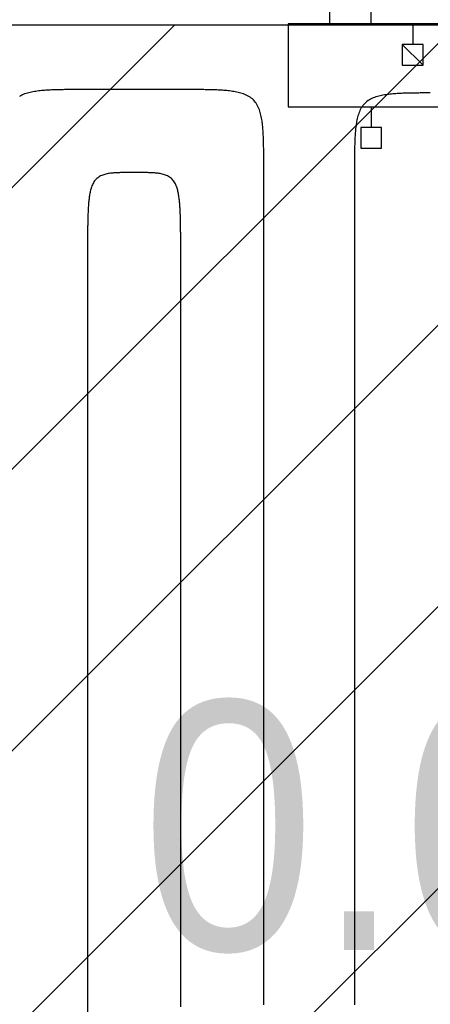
# Model space of a CAD drawing. Extents: x 997 to 109698, y 921 to 94021.
# Tile 168 of 256: x 15451 to 15946, y 19456 to 20642. Entities that reach past the tile are written whole.
import ezdxf

# ---------------------------------------------------------------- set-up
doc = ezdxf.new("R2010")
doc.units = 0
doc.header["$MEASUREMENT"] = 0
for name, color, linetype in [('12', 7, 'CONTINUOUS'), ('16', 7, 'CONTINUOUS'), ('28', 7, 'CONTINUOUS'), ('40', 7, 'CONTINUOUS'), ('43', 7, 'CONTINUOUS')]:
    doc.layers.add(name, color=color, linetype=linetype)
doc.styles.get("Standard").update_dxf_attribs({"font": 'Arial.ttf', "height": 0.2})

msp = doc.modelspace()

# ---------------------------------------------------------------- linework, layer by layer
at = {"layer": '12', "color": 5}
for points in [[(15874.39386, 20637.278341), (15874.393861, 20654.495072)], [(15533.023861, 20558.018341), (15531.292712, 20558.018402), (15529.561563, 20558.018456), (15527.830413, 20558.018314), (15526.099263, 20558.017785), (15524.368114, 20558.016678), (15522.636965, 20558.014802), (15520.905819, 20558.011967), (15519.174675, 20558.007983), (15517.443534, 20558.002658), (15515.712397, 20557.995802), (15513.981264, 20557.987225), (15512.250136, 20557.976736), (15510.519014, 20557.964144), (15508.787897, 20557.949259), (15507.056788, 20557.931874), (15505.325701, 20557.911585), (15503.594655, 20557.887844), (15501.863673, 20557.860104), (15500.132777, 20557.827816), (15498.401989, 20557.790429), (15496.671329, 20557.747397), (15494.94082, 20557.698169), (15493.210483, 20557.642197), (15491.48034, 20557.578932), (15489.750413, 20557.507825), (15488.020723, 20557.428327), (15486.291318, 20557.339777), (15484.562392, 20557.240853), (15482.834199, 20557.129987), (15481.106988, 20557.005612), (15479.381011, 20556.866159), (15477.656519, 20556.710061), (15475.933764, 20556.53575), (15474.212996, 20556.341658), (15472.494468, 20556.126219), (15470.778446, 20555.887831), (15469.065762, 20555.62373), (15467.357949, 20555.329699), (15465.656587, 20555.001431), (15463.963254, 20554.634619), (15462.27953, 20554.224954), (15460.606993, 20553.768129), (15458.947221, 20553.259838), (15457.30253, 20552.695566), (15455.679137, 20552.069714), (15454.084542, 20551.376326), (15452.526247, 20550.609442), (15451.011752, 20549.763105)], [(15645.183861, 20558.018341), (15644.105399, 20558.018341), (15643.026937, 20558.018341), (15641.948476, 20558.018341), (15640.870014, 20558.018341), (15639.791553, 20558.018341), (15638.713091, 20558.018341), (15637.63463, 20558.018341), (15636.556168, 20558.018341), (15635.477707, 20558.018341), (15634.399245, 20558.018341), (15633.320784, 20558.018341), (15632.242322, 20558.018341), (15631.163861, 20558.018341), (15630.085399, 20558.018341), (15629.006938, 20558.018341), (15627.928476, 20558.018341), (15626.850014, 20558.018341), (15625.771553, 20558.018341), (15624.693091, 20558.018341), (15623.61463, 20558.018341), (15622.536168, 20558.018341), (15621.457707, 20558.018341), (15620.379245, 20558.018341), (15619.300784, 20558.018341), (15618.222322, 20558.018341), (15617.143861, 20558.018341), (15616.065399, 20558.018341), (15614.986937, 20558.018341), (15613.908476, 20558.018341), (15612.830014, 20558.018341), (15611.751553, 20558.018341), (15610.673091, 20558.018341), (15609.59463, 20558.018341), (15608.516168, 20558.018341), (15607.437707, 20558.018341), (15606.359245, 20558.018341), (15605.280784, 20558.018341), (15604.202322, 20558.018341), (15603.12386, 20558.018341), (15602.045399, 20558.018341), (15600.966937, 20558.018341), (15599.888476, 20558.018341), (15598.810014, 20558.018341), (15597.731553, 20558.018341), (15596.653091, 20558.018341), (15595.57463, 20558.018341), (15594.496168, 20558.018341), (15593.417707, 20558.018341), (15592.339245, 20558.018341), (15591.260784, 20558.018341), (15590.182322, 20558.018341), (15589.103861, 20558.018341), (15588.025399, 20558.018341), (15586.946938, 20558.018341), (15585.868476, 20558.018341), (15584.790014, 20558.018341), (15583.711553, 20558.018341), (15582.633091, 20558.018341), (15581.55463, 20558.018341), (15580.476168, 20558.018341), (15579.397707, 20558.018341), (15578.319245, 20558.018341), (15577.240784, 20558.018341), (15576.162322, 20558.018341), (15575.083861, 20558.018341), (15574.005399, 20558.018341), (15572.926937, 20558.018341), (15571.848476, 20558.018341), (15570.770014, 20558.018341), (15569.691553, 20558.018341), (15568.613091, 20558.018341), (15567.53463, 20558.018341), (15566.456168, 20558.018341), (15565.377707, 20558.018341), (15564.299245, 20558.018341), (15563.220784, 20558.018341), (15562.142322, 20558.018341), (15561.063861, 20558.018341), (15559.985399, 20558.018341), (15558.906937, 20558.018341), (15557.828476, 20558.018341), (15556.750014, 20558.018341), (15555.671553, 20558.018341), (15554.593091, 20558.018341), (15553.51463, 20558.018341), (15552.436168, 20558.018341), (15551.357707, 20558.018341), (15550.279245, 20558.018341), (15549.200783, 20558.018341), (15548.122322, 20558.018341), (15547.043861, 20558.018341), (15545.965399, 20558.018341), (15544.886937, 20558.018341), (15543.808476, 20558.018341), (15542.730014, 20558.018341), (15541.651553, 20558.018341), (15540.573091, 20558.018341), (15539.49463, 20558.018341), (15538.416168, 20558.018341), (15537.337707, 20558.018341), (15536.259245, 20558.018341), (15535.180784, 20558.018341), (15534.102322, 20558.018341), (15533.023861, 20558.018341)], [(15745.183861, 20458.018341), (15745.183921, 20459.749489), (15745.183976, 20461.480639), (15745.183833, 20463.211788), (15745.183304, 20464.942939), (15745.182197, 20466.674088), (15745.180321, 20468.405236), (15745.177486, 20470.136383), (15745.173502, 20471.867526), (15745.168177, 20473.598667), (15745.161322, 20475.329804), (15745.152745, 20477.060937), (15745.142255, 20478.792065), (15745.129663, 20480.523188), (15745.114778, 20482.254304), (15745.097393, 20483.985413), (15745.077104, 20485.716501), (15745.053363, 20487.447547), (15745.025623, 20489.178528), (15744.993335, 20490.909425), (15744.955949, 20492.640213), (15744.912916, 20494.370873), (15744.863688, 20496.101382), (15744.807716, 20497.831719), (15744.744451, 20499.561861), (15744.673344, 20501.291789), (15744.593846, 20503.021478), (15744.505297, 20504.750884), (15744.406373, 20506.479809), (15744.295507, 20508.208003), (15744.171131, 20509.935214), (15744.031678, 20511.661191), (15743.87558, 20513.385683), (15743.701269, 20515.108438), (15743.507178, 20516.829205), (15743.291739, 20518.547733), (15743.053351, 20520.263755), (15742.789249, 20521.97644), (15742.495219, 20523.684253), (15742.166951, 20525.385614), (15741.800138, 20527.078947), (15741.390473, 20528.762671), (15740.933649, 20530.435209), (15740.425357, 20532.094981), (15739.861085, 20533.739671), (15739.235234, 20535.363065), (15738.541845, 20536.95766), (15737.774961, 20538.515955), (15736.928624, 20540.030449), (15735.996877, 20541.493641), (15734.974736, 20542.898171), (15733.864584, 20544.237769), (15732.672177, 20545.506657), (15731.403288, 20546.699064), (15730.063691, 20547.809216), (15728.65916, 20548.831358), (15727.195969, 20549.763105), (15725.681475, 20550.609441), (15724.123179, 20551.376325), (15722.528584, 20552.069714), (15720.905191, 20552.695566), (15719.260501, 20553.259838), (15717.600729, 20553.76813), (15715.928191, 20554.224954), (15714.244467, 20554.634619), (15712.551134, 20555.001431), (15710.849772, 20555.329699), (15709.141959, 20555.62373), (15707.429275, 20555.887831), (15705.713253, 20556.126219), (15703.994725, 20556.341658), (15702.273958, 20556.53575), (15700.551202, 20556.710061), (15698.826711, 20556.866159), (15697.100734, 20557.005612), (15695.373522, 20557.129987), (15693.645329, 20557.240854), (15691.916403, 20557.339777), (15690.186998, 20557.428327), (15688.457308, 20557.507825), (15686.727381, 20557.578932), (15684.997238, 20557.642197), (15683.266901, 20557.698169), (15681.536392, 20557.747397), (15679.805733, 20557.790429), (15678.074944, 20557.827816), (15676.344048, 20557.860104), (15674.613066, 20557.887844), (15672.882021, 20557.911585), (15671.150933, 20557.931874), (15669.419824, 20557.949259), (15667.688707, 20557.964144), (15665.957585, 20557.976736), (15664.226457, 20557.987225), (15662.495324, 20557.995802), (15660.764187, 20558.002658), (15659.033046, 20558.007983), (15657.301902, 20558.011967), (15655.570756, 20558.014802), (15653.839608, 20558.016678), (15652.108458, 20558.017785), (15650.377308, 20558.018314), (15648.646158, 20558.018456), (15646.915009, 20558.018402), (15645.183861, 20558.018341)], [(15945.628113, 20553.936677), (15943.896965, 20553.934802), (15942.165819, 20553.931967), (15940.434675, 20553.927983), (15938.703534, 20553.922658), (15936.972397, 20553.915802), (15935.241264, 20553.907225), (15933.510136, 20553.896736), (15931.779014, 20553.884144), (15930.047897, 20553.869258), (15928.316788, 20553.851874), (15926.5857, 20553.831584), (15924.854655, 20553.807844), (15923.123673, 20553.780104), (15921.392777, 20553.747815), (15919.661989, 20553.710429), (15917.931329, 20553.667396), (15916.20082, 20553.618169), (15914.470483, 20553.562196), (15912.74034, 20553.498931), (15911.010413, 20553.427824), (15909.280724, 20553.348327), (15907.551318, 20553.259777), (15905.822392, 20553.160853), (15904.094199, 20553.049987), (15902.366988, 20552.925612), (15900.641011, 20552.786159), (15898.916519, 20552.63006), (15897.193764, 20552.45575), (15895.472996, 20552.261659), (15893.754468, 20552.046219), (15892.038446, 20551.807831), (15890.325762, 20551.54373), (15888.617949, 20551.249699), (15886.916587, 20550.921431), (15885.223255, 20550.554619), (15883.53953, 20550.144954), (15881.866993, 20549.68813), (15880.207221, 20549.179838), (15878.56253, 20548.615566), (15876.939137, 20547.989714), (15875.344542, 20547.296325), (15873.786247, 20546.529442), (15872.271752, 20545.683105), (15870.808561, 20544.751358), (15869.40403, 20543.729216), (15868.064433, 20542.619064), (15866.795544, 20541.426657), (15865.603137, 20540.157769), (15864.492985, 20538.818171), (15863.470844, 20537.413641), (15862.539097, 20535.950449), (15861.69276, 20534.435955), (15860.925876, 20532.87766), (15860.232487, 20531.283065), (15859.606636, 20529.659671), (15859.042364, 20528.014981), (15858.534072, 20526.355209), (15858.077248, 20524.682672), (15857.667583, 20522.998947), (15857.30077, 20521.305615), (15856.972502, 20519.604253), (15856.678472, 20517.89644), (15856.41437, 20516.183756), (15856.175983, 20514.467734), (15855.960543, 20512.749205), (15855.766452, 20511.028438), (15855.592141, 20509.305683), (15855.436043, 20507.581191), (15855.29659, 20505.855214), (15855.172214, 20504.128003), (15855.061348, 20502.399809), (15854.962425, 20500.670884), (15854.873875, 20498.941478), (15854.794377, 20497.211789), (15854.72327, 20495.481861), (15854.660005, 20493.751719), (15854.604033, 20492.021382), (15854.554805, 20490.290873), (15854.511772, 20488.560213), (15854.474386, 20486.829425), (15854.442098, 20485.098529), (15854.414358, 20483.367547), (15854.390617, 20481.636501), (15854.370328, 20479.905413), (15854.352943, 20478.174305), (15854.338058, 20476.443188), (15854.325466, 20474.712066), (15854.314977, 20472.980937), (15854.306399, 20471.249805), (15854.299544, 20469.518667), (15854.294219, 20467.787526), (15854.290235, 20466.056383), (15854.2874, 20464.325236), (15854.285524, 20462.594088), (15854.284417, 20460.862939), (15854.283888, 20459.131789), (15854.283745, 20457.400639), (15854.2838, 20455.669489), (15854.283861, 20453.938341)], [(15745.18386, 19454.97661), (15745.183861, 19464.714879), (15745.18386, 19474.453149), (15745.183861, 19484.191418), (15745.183861, 19493.929687), (15745.183861, 19503.667956), (15745.183861, 19513.406226), (15745.183861, 19523.144495), (15745.183861, 19532.882764), (15745.183861, 19542.621033), (15745.183861, 19552.359302), (15745.183861, 19562.097572), (15745.183861, 19571.835841), (15745.183861, 19581.57411), (15745.18386, 19591.312379), (15745.183861, 19601.050649), (15745.183861, 19610.788918), (15745.18386, 19620.527187), (15745.183861, 19630.265456), (15745.18386, 19640.003725), (15745.183861, 19649.741995), (15745.183861, 19659.480264), (15745.183861, 19669.218533), (15745.183861, 19678.956802), (15745.183861, 19688.695072), (15745.183861, 19698.433341), (15745.183861, 19708.17161), (15745.18386, 19717.909879), (15745.183861, 19727.648149), (15745.183861, 19737.386418), (15745.183861, 19747.124687), (15745.183861, 19756.862957), (15745.183861, 19766.601226), (15745.18386, 19776.339495), (15745.183861, 19786.077764), (15745.183861, 19795.816034), (15745.18386, 19805.554303), (15745.183861, 19815.292572), (15745.183861, 19825.030841), (15745.183861, 19834.769111), (15745.183861, 19844.50738), (15745.18386, 19854.245649), (15745.183861, 19863.983918), (15745.183861, 19873.722187), (15745.183861, 19883.460457), (15745.18386, 19893.198725), (15745.183861, 19902.936995), (15745.183861, 19912.675264), (15745.183861, 19922.413533), (15745.183861, 19932.151802), (15745.18386, 19941.890072), (15745.183861, 19951.628341), (15745.183861, 19961.36661), (15745.18386, 19971.104879), (15745.183861, 19980.843149), (15745.18386, 19990.581418), (15745.183861, 20000.319687), (15745.183861, 20010.057956), (15745.183861, 20019.796226), (15745.183861, 20029.534495), (15745.183861, 20039.272764), (15745.183861, 20049.011033), (15745.183861, 20058.749302), (15745.183861, 20068.487572), (15745.183861, 20078.225841), (15745.183861, 20087.96411), (15745.183861, 20097.702379), (15745.183861, 20107.440649), (15745.183861, 20117.178918), (15745.183861, 20126.917187), (15745.183861, 20136.655457), (15745.183861, 20146.393726), (15745.183861, 20156.131995), (15745.183861, 20165.870264), (15745.183861, 20175.608533), (15745.183861, 20185.346802), (15745.18386, 20195.085072), (15745.183861, 20204.823341), (15745.183861, 20214.56161), (15745.183861, 20224.299879), (15745.183861, 20234.038149), (15745.183861, 20243.776418), (15745.183861, 20253.514687), (15745.183861, 20263.252956), (15745.18386, 20272.991226), (15745.18386, 20282.729495), (15745.183861, 20292.467764), (15745.183861, 20302.206034), (15745.18386, 20311.944303), (15745.18386, 20321.682572), (15745.18386, 20331.420841), (15745.18386, 20341.15911), (15745.18386, 20350.89738), (15745.18386, 20360.635649), (15745.18386, 20370.373918), (15745.18386, 20380.112187), (15745.183861, 20389.850456), (15745.18386, 20399.588726), (15745.18386, 20409.326995), (15745.18386, 20419.065264), (15745.183861, 20428.803533), (15745.183861, 20438.541802), (15745.183861, 20448.280072), (15745.183861, 20458.018341)], [(15854.283861, 20453.938341), (15854.28386, 20444.239302), (15854.28386, 20434.540264), (15854.283861, 20424.841226), (15854.283861, 20415.142187), (15854.28386, 20405.443149), (15854.283861, 20395.744111), (15854.283861, 20386.045072), (15854.28386, 20376.346033), (15854.283861, 20366.646995), (15854.283861, 20356.947956), (15854.283861, 20347.248918), (15854.28386, 20337.54988), (15854.283861, 20327.850841), (15854.28386, 20318.151802), (15854.283861, 20308.452764), (15854.283861, 20298.753726), (15854.283861, 20289.054688), (15854.283861, 20279.355649), (15854.283861, 20269.656611), (15854.283861, 20259.957572), (15854.283861, 20250.258533), (15854.283861, 20240.559495), (15854.283861, 20230.860457), (15854.283861, 20221.161418), (15854.28386, 20211.46238), (15854.283861, 20201.763341), (15854.283861, 20192.064303), (15854.283861, 20182.365264), (15854.283861, 20172.666226), (15854.28386, 20162.967187), (15854.283861, 20153.268149), (15854.283861, 20143.56911), (15854.283861, 20133.870072), (15854.283861, 20124.171033), (15854.283861, 20114.471995), (15854.283861, 20104.772956), (15854.283861, 20095.073918), (15854.28386, 20085.374879), (15854.283861, 20075.675841), (15854.28386, 20065.976803), (15854.283861, 20056.277764), (15854.283861, 20046.578726), (15854.28386, 20036.879687), (15854.283861, 20027.180649), (15854.283861, 20017.48161), (15854.283861, 20007.782572), (15854.283861, 19998.083533), (15854.283861, 19988.384495), (15854.283861, 19978.685456), (15854.283861, 19968.986418), (15854.283861, 19959.28738), (15854.28386, 19949.588341), (15854.283861, 19939.889302), (15854.28386, 19930.190264), (15854.283861, 19920.491226), (15854.28386, 19910.792187), (15854.283861, 19901.093149), (15854.283861, 19891.39411), (15854.28386, 19881.695072), (15854.28386, 19871.996033), (15854.283861, 19862.296995), (15854.283861, 19852.597957), (15854.283861, 19842.898918), (15854.283861, 19833.19988), (15854.28386, 19823.500841), (15854.283861, 19813.801803), (15854.283861, 19804.102764), (15854.28386, 19794.403726), (15854.283861, 19784.704687), (15854.283861, 19775.005649), (15854.283861, 19765.306611), (15854.283861, 19755.607572), (15854.283861, 19745.908534), (15854.283861, 19736.209495), (15854.283861, 19726.510457), (15854.283861, 19716.811418), (15854.283861, 19707.11238), (15854.283861, 19697.413341), (15854.283861, 19687.714303), (15854.283861, 19678.015264), (15854.283861, 19668.316226), (15854.283861, 19658.617187), (15854.283861, 19648.918149), (15854.283861, 19639.21911), (15854.283861, 19629.520072), (15854.283861, 19619.821033), (15854.283861, 19610.121995), (15854.28386, 19600.422956), (15854.28386, 19590.723918), (15854.28386, 19581.02488), (15854.28386, 19571.325841), (15854.28386, 19561.626802), (15854.28386, 19551.927764), (15854.283861, 19542.228726), (15854.28386, 19532.529687), (15854.283861, 19522.830648), (15854.283861, 19513.13161), (15854.283861, 19503.432572), (15854.283861, 19493.733534), (15854.283861, 19484.034495), (15854.283861, 19474.335456), (15854.283861, 19464.636418), (15854.28386, 19454.937379)]]:
    msp.add_lwpolyline(points, dxfattribs=at)
at = {"layer": '12', "color": 6}
for points in [[(15589.10386, 20458.018341), (15587.744373, 20458.018442), (15586.384898, 20458.018394), (15585.025432, 20458.017668), (15583.665972, 20458.015736), (15582.306514, 20458.012069), (15580.947053, 20458.006139), (15579.587587, 20457.997418), (15578.228111, 20457.985378), (15576.868623, 20457.96949), (15575.509118, 20457.949226), (15574.149602, 20457.923993), (15572.790163, 20457.892617), (15571.430932, 20457.853623), (15570.072042, 20457.805528), (15568.713624, 20457.746852), (15567.35581, 20457.676115), (15565.998732, 20457.591835), (15564.642522, 20457.492531), (15563.287317, 20457.376708), (15561.933595, 20457.241903), (15560.582363, 20457.084156), (15559.23467, 20456.899384), (15557.891567, 20456.683498), (15556.554105, 20456.432413), (15555.223334, 20456.142042), (15553.900436, 20455.808237), (15552.589244, 20455.425615), (15551.296062, 20454.987639), (15550.027292, 20454.487726), (15548.789332, 20453.919295), (15547.588582, 20453.275764), (15546.431443, 20452.551915), (15545.32432, 20451.749809), (15544.273616, 20450.873923), (15543.285738, 20449.928742), (15542.367091, 20448.918745), (15541.523367, 20447.84861), (15540.753429, 20446.724882), (15540.052346, 20445.555151), (15539.415146, 20444.347014), (15538.836854, 20443.10807), (15538.312498, 20441.845916), (15537.837269, 20440.567288), (15537.40711, 20439.274982), (15537.018176, 20437.970668), (15536.666623, 20436.656019), (15536.348607, 20435.332706), (15536.060283, 20434.002401), (15535.797808, 20432.666773), (15535.557474, 20431.327421), (15535.337051, 20429.985128), (15535.135212, 20428.64018), (15534.950641, 20427.29286), (15534.782023, 20425.943447), (15534.628043, 20424.592222), (15534.487387, 20423.239465), (15534.35874, 20421.885458), (15534.240785, 20420.530481), (15534.132212, 20419.174813), (15534.031999, 20417.818652), (15533.939648, 20416.46205), (15533.854714, 20415.105042), (15533.776755, 20413.747665), (15533.705326, 20412.389954), (15533.639985, 20411.031944), (15533.580287, 20409.673671), (15533.525789, 20408.315172), (15533.476046, 20406.956481), (15533.430617, 20405.597635), (15533.389056, 20404.23867), (15533.350922, 20402.87962), (15533.315868, 20401.520512), (15533.283729, 20400.161351), (15533.254356, 20398.802141), (15533.227601, 20397.442886), (15533.203317, 20396.08359), (15533.181355, 20394.724256), (15533.161568, 20393.364889), (15533.143808, 20392.005492), (15533.127928, 20390.64607), (15533.113779, 20389.286626), (15533.101214, 20387.927164), (15533.090085, 20386.567688), (15533.080243, 20385.208203), (15533.071542, 20383.848711), (15533.063834, 20382.489216), (15533.057004, 20381.129722), (15533.050994, 20379.770229), (15533.045753, 20378.410736), (15533.041228, 20377.051243), (15533.037366, 20375.69175), (15533.034116, 20374.332258), (15533.031427, 20372.972765), (15533.029244, 20371.613273), (15533.027517, 20370.253781), (15533.026194, 20368.894288), (15533.025221, 20367.534796), (15533.024547, 20366.175303), (15533.02412, 20364.815811), (15533.023887, 20363.456317), (15533.023797, 20362.096824), (15533.023798, 20360.73733), (15533.023836, 20359.377836), (15533.023861, 20358.018341)], [(15645.183861, 20358.018341), (15645.183885, 20359.377836), (15645.183923, 20360.73733), (15645.183924, 20362.096824), (15645.183834, 20363.456318), (15645.183601, 20364.81581), (15645.183174, 20366.175304), (15645.1825, 20367.534796), (15645.181527, 20368.894288), (15645.180204, 20370.253781), (15645.178477, 20371.613273), (15645.176295, 20372.972766), (15645.173604, 20374.332258), (15645.170355, 20375.69175), (15645.166494, 20377.051243), (15645.161968, 20378.410736), (15645.156727, 20379.770229), (15645.150717, 20381.129722), (15645.143887, 20382.489217), (15645.136179, 20383.848711), (15645.127478, 20385.208203), (15645.117636, 20386.567688), (15645.106507, 20387.927164), (15645.093942, 20389.286626), (15645.079793, 20390.64607), (15645.063912, 20392.005492), (15645.046153, 20393.364889), (15645.026366, 20394.724256), (15645.004404, 20396.083589), (15644.98012, 20397.442886), (15644.953365, 20398.802141), (15644.923992, 20400.161351), (15644.891852, 20401.520512), (15644.856799, 20402.87962), (15644.818665, 20404.23867), (15644.777104, 20405.597636), (15644.731675, 20406.956481), (15644.681932, 20408.315172), (15644.627434, 20409.673671), (15644.567736, 20411.031943), (15644.502395, 20412.389954), (15644.430966, 20413.747665), (15644.353007, 20415.105042), (15644.268073, 20416.46205), (15644.175722, 20417.818652), (15644.075509, 20419.174813), (15643.966936, 20420.530481), (15643.848982, 20421.885459), (15643.720334, 20423.239466), (15643.579678, 20424.592222), (15643.425698, 20425.943447), (15643.257081, 20427.29286), (15643.072509, 20428.64018), (15642.87067, 20429.985128), (15642.650247, 20431.327421), (15642.409913, 20432.666773), (15642.147438, 20434.002401), (15641.859114, 20435.332706), (15641.541098, 20436.65602), (15641.189545, 20437.970668), (15640.80061, 20439.274982), (15640.370451, 20440.567288), (15639.895223, 20441.845916), (15639.370867, 20443.10807), (15638.792575, 20444.347014), (15638.155375, 20445.555151), (15637.454292, 20446.724882), (15636.684354, 20447.848609), (15635.84063, 20448.918745), (15634.921983, 20449.928742), (15633.934105, 20450.873924), (15632.883401, 20451.749809), (15631.776277, 20452.551915), (15630.619139, 20453.275764), (15629.418389, 20453.919295), (15628.180429, 20454.487725), (15626.911659, 20454.987638), (15625.618477, 20455.425615), (15624.307285, 20455.808237), (15622.984387, 20456.142042), (15621.653616, 20456.432413), (15620.316154, 20456.683498), (15618.973051, 20456.899384), (15617.625358, 20457.084157), (15616.274126, 20457.241903), (15614.920404, 20457.376708), (15613.565199, 20457.492532), (15612.208989, 20457.591835), (15610.851911, 20457.676115), (15609.494097, 20457.746852), (15608.135679, 20457.805528), (15606.776789, 20457.853623), (15605.417558, 20457.892618), (15604.058119, 20457.923993), (15602.698603, 20457.949226), (15601.339098, 20457.96949), (15599.979609, 20457.985378), (15598.620134, 20457.997418), (15597.260668, 20458.006139), (15595.901207, 20458.012069), (15594.541749, 20458.015736), (15593.182288, 20458.017668), (15591.822823, 20458.018394), (15590.463348, 20458.018442), (15589.10386, 20458.018341)], [(15533.023861, 20358.018341), (15533.02386, 20348.211418), (15533.023861, 20338.404495), (15533.023861, 20328.597572), (15533.023861, 20318.790649), (15533.023861, 20308.983726), (15533.023861, 20299.176803), (15533.023861, 20289.36988), (15533.023861, 20279.562956), (15533.023861, 20269.756033), (15533.023861, 20259.94911), (15533.023861, 20250.142187), (15533.02386, 20240.335264), (15533.023861, 20230.528341), (15533.02386, 20220.721418), (15533.023861, 20210.914495), (15533.023861, 20201.107572), (15533.023861, 20191.300649), (15533.023861, 20181.493726), (15533.023861, 20171.686803), (15533.02386, 20161.87988), (15533.023861, 20152.072956), (15533.023861, 20142.266034), (15533.02386, 20132.45911), (15533.023861, 20122.652187), (15533.023861, 20112.845264), (15533.023861, 20103.038341), (15533.023861, 20093.231418), (15533.023861, 20083.424495), (15533.023861, 20073.617572), (15533.023861, 20063.810649), (15533.023861, 20054.003726), (15533.023861, 20044.196803), (15533.023861, 20034.38988), (15533.02386, 20024.582957), (15533.023861, 20014.776033), (15533.023861, 20004.96911), (15533.023861, 19995.162187), (15533.023861, 19985.355264), (15533.02386, 19975.548341), (15533.023861, 19965.741418), (15533.023861, 19955.934495), (15533.023861, 19946.127572), (15533.023861, 19936.320649), (15533.023861, 19926.513726), (15533.02386, 19916.706802), (15533.02386, 19906.89988), (15533.023861, 19897.092956), (15533.023861, 19887.286034), (15533.023861, 19877.479111), (15533.023861, 19867.672187), (15533.023861, 19857.865264), (15533.02386, 19848.058341), (15533.023861, 19838.251418), (15533.023861, 19828.444495), (15533.023861, 19818.637572), (15533.02386, 19808.830649), (15533.023861, 19799.023726), (15533.023861, 19789.216803), (15533.023861, 19779.40988), (15533.023861, 19769.602956), (15533.023861, 19759.796033), (15533.023861, 19749.98911), (15533.023861, 19740.182187), (15533.023861, 19730.375264), (15533.023861, 19720.568341), (15533.023861, 19710.761418), (15533.02386, 19700.954495), (15533.02386, 19691.147572), (15533.023861, 19681.340649), (15533.023861, 19671.533726), (15533.02386, 19661.726803), (15533.023861, 19651.91988), (15533.023861, 19642.112957), (15533.023861, 19632.306033), (15533.023861, 19622.49911), (15533.023861, 19612.692187), (15533.02386, 19602.885264), (15533.023861, 19593.078341), (15533.023861, 19583.271418), (15533.023861, 19573.464495), (15533.023861, 19563.657572), (15533.023861, 19553.850649), (15533.023861, 19544.043726), (15533.023861, 19534.236803), (15533.023861, 19524.429879), (15533.023861, 19514.622956), (15533.023861, 19504.816033), (15533.02386, 19495.00911), (15533.02386, 19485.202187), (15533.02386, 19475.395264), (15533.02386, 19465.588341), (15533.02386, 19455.781418), (15533.023861, 19445.974495)], [(15645.183861, 19452.359302), (15645.183861, 19462.097572), (15645.183861, 19471.835841), (15645.183861, 19481.57411), (15645.183861, 19491.312379), (15645.18386, 19501.050649), (15645.183861, 19510.788918), (15645.183861, 19520.527187), (15645.18386, 19530.265456), (15645.183861, 19540.003725), (15645.18386, 19549.741995), (15645.18386, 19559.480264), (15645.183861, 19569.218533), (15645.18386, 19578.956803), (15645.18386, 19588.695072), (15645.183861, 19598.433341), (15645.18386, 19608.17161), (15645.183861, 19617.90988), (15645.183861, 19627.648149), (15645.183861, 19637.386418), (15645.183861, 19647.124687), (15645.183861, 19656.862957), (15645.183861, 19666.601226), (15645.183861, 19676.339495), (15645.183861, 19686.077764), (15645.183861, 19695.816034), (15645.183861, 19705.554303), (15645.183861, 19715.292572), (15645.183861, 19725.030841), (15645.183861, 19734.76911), (15645.183861, 19744.50738), (15645.18386, 19754.245649), (15645.183861, 19763.983918), (15645.183861, 19773.722187), (15645.183861, 19783.460457), (15645.18386, 19793.198726), (15645.183861, 19802.936995), (15645.183861, 19812.675264), (15645.183861, 19822.413533), (15645.183861, 19832.151803), (15645.183861, 19841.890072), (15645.183861, 19851.628341), (15645.183861, 19861.36661), (15645.183861, 19871.104879), (15645.18386, 19880.843148), (15645.183861, 19890.581418), (15645.183861, 19900.319687), (15645.183861, 19910.057956), (15645.183861, 19919.796226), (15645.183861, 19929.534495), (15645.183861, 19939.272764), (15645.183861, 19949.011033), (15645.183861, 19958.749303), (15645.183861, 19968.487572), (15645.183861, 19978.225841), (15645.183861, 19987.96411), (15645.183861, 19997.70238), (15645.183861, 20007.440649), (15645.183861, 20017.178918), (15645.183861, 20026.917187), (15645.183861, 20036.655456), (15645.183861, 20046.393726), (15645.18386, 20056.131995), (15645.18386, 20065.870264), (15645.18386, 20075.608534), (15645.183861, 20085.346803), (15645.183861, 20095.085072), (15645.183861, 20104.823341), (15645.183861, 20114.56161), (15645.183861, 20124.29988), (15645.183861, 20134.038149), (15645.183861, 20143.776418), (15645.183861, 20153.514687), (15645.183861, 20163.252957), (15645.183861, 20172.991226), (15645.18386, 20182.729495), (15645.183861, 20192.467764), (15645.183861, 20202.206033), (15645.183861, 20211.944302), (15645.183861, 20221.682572), (15645.183861, 20231.420841), (15645.183861, 20241.15911), (15645.183861, 20250.89738), (15645.183861, 20260.635649), (15645.183861, 20270.373918), (15645.183861, 20280.112187), (15645.183861, 20289.850456), (15645.183861, 20299.588726), (15645.183861, 20309.326995), (15645.183861, 20319.065264), (15645.183861, 20328.803534), (15645.183861, 20338.541803), (15645.183861, 20348.280072), (15645.183861, 20358.018341)]]:
    msp.add_lwpolyline(points, dxfattribs=at)
at = {"layer": '28', "color": 2}
for p, q in [((15115.713449, 18756.034763), (21697.636205, 25337.957519)), ((14436.89094, 18756.034763), (16316.89094, 20636.034763)), ((14738.06843, 19736.034763), (15638.06843, 20636.034763)), ((14776.302195, 18756.034763), (16656.302195, 20636.034763)), ((15077.601607, 19736.156686), (15977.479685, 20636.034763))]:
    msp.add_line(p, q, dxfattribs=at)
at = {"layer": '40', "color": 8, "linetype": 'Continuous'}
msp.add_line((15077.601607, 20636.034763), (16657.746869, 20636.034763), dxfattribs=at)
at = {"layer": '43', "color": 250}
for p, q in [((15924.39386, 20637.278341), (15924.39386, 20612.278341)), ((15911.89386, 20612.278341), (15936.89386, 20587.278341)), ((15874.39386, 20537.278341), (15874.39386, 20512.278341))]:
    msp.add_line(p, q, dxfattribs=at)
for points in [[(16524.39386, 20737.278341), (15824.39386, 20737.278341), (15824.39386, 20637.278341), (16524.39386, 20637.278341), (16524.39386, 20737.278341)], [(16474.39386, 20637.278341), (15774.39386, 20637.278341), (15774.39386, 20537.278341), (16474.39386, 20537.278341), (16474.39386, 20637.278341)], [(15911.89386, 20612.278341), (15911.89386, 20587.278341), (15936.89386, 20587.278341), (15936.89386, 20612.278341), (15911.89386, 20612.278341)], [(15861.89386, 20512.278341), (15861.89386, 20487.278341), (15886.89386, 20487.278341), (15886.89386, 20512.278341), (15861.89386, 20512.278341)]]:
    msp.add_lwpolyline(points, close=True, dxfattribs=at)

# ---------------------------------------------------------------- texts
at = {"layer": '16', "color": 24, "width": 0.9}
msp.add_text('0.04', height=300, dxfattribs=at).set_placement((15597.636205, 19520.953237))

doc.saveas('drawing.dxf')
